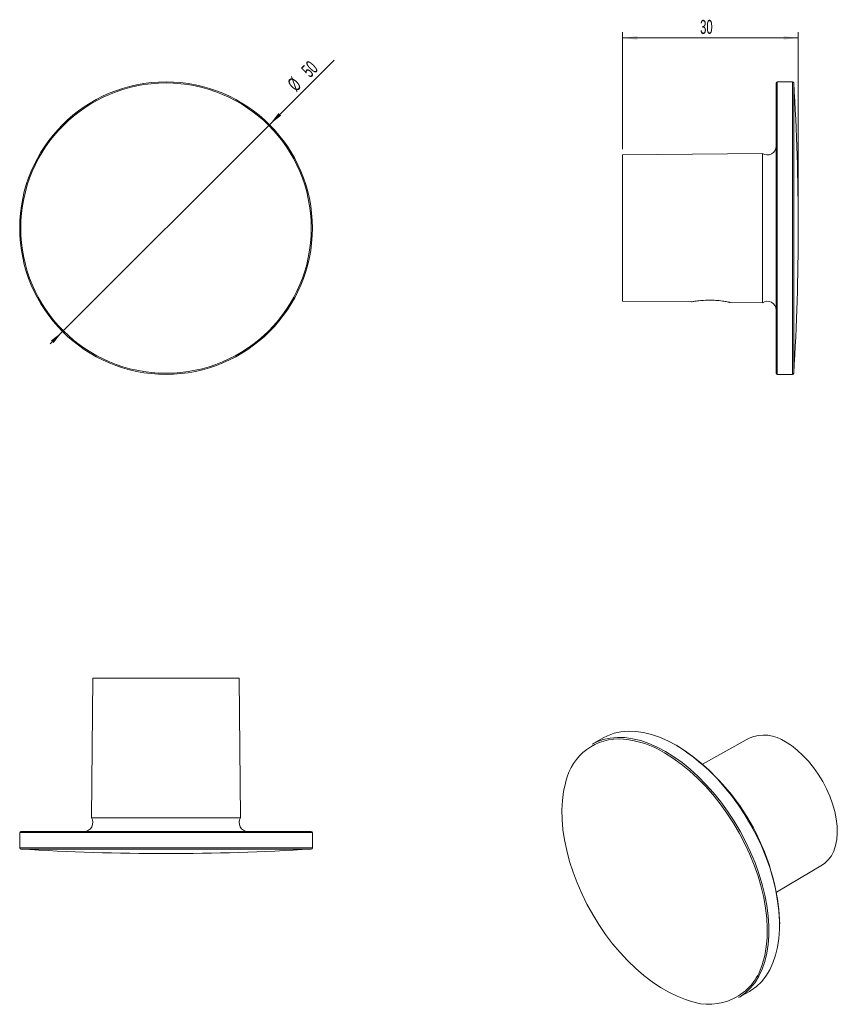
# Model space of a CAD drawing. Header units: millimetres. Extents: x 41 to 180, y 79 to 248.
import ezdxf

# ---------------------------------------------------------------- set-up
doc = ezdxf.new("R2010")
doc.units = ezdxf.units.MM
doc.styles.add('SLDTEXTSTYLE0', font='TXT', dxfattribs={"width": 0.605})
doc.dimstyles.new('SLDDIMSTYLE0', dxfattribs={"dimtxt": 2.311487, "dimasz": 2.5, "dimexe": 0, "dimexo": 0.0625, "dimgap": 0.577872, "dimtad": 2, "dimrnd": 1e-09, "dimzin": 12, "dimdsep": 46, "dimtxsty": 'SLDTEXTSTYLE0', "dimsah": 1, "dimcen": 0.09, "dimadec": 0, "dimazin": 0, "dimtfac": 1, "dimtmove": 0, "dimatfit": 3, "dimfxl": 1, "dimtolj": 1, "dimtzin": 12, "dimarcsym": 0})
doc.dimstyles.new('SLDDIMSTYLE1', dxfattribs={"dimtxt": 2.311487, "dimasz": 2.5, "dimexe": 0, "dimexo": 0.0625, "dimgap": 0.577872, "dimtad": 2, "dimrnd": 1e-09, "dimzin": 12, "dimdsep": 46, "dimtxsty": 'SLDTEXTSTYLE0', "dimsah": 1, "dimcen": 0.09, "dimadec": 0, "dimazin": 0, "dimtfac": 1, "dimtofl": 0, "dimtmove": 0, "dimatfit": 3, "dimfxl": 1, "dimtolj": 1, "dimtzin": 12, "dimarcsym": 0})

# ---------------------------------------------------------------- blocks, each defined once
blk = doc.blocks.new('*D1')
at = {"color": 7, "linetype": 'Continuous', "lineweight": 0}
for p, q in [((83.36, 229.59), (94.39, 240.62)), ((83.36, 229.59), (48.01, 194.23)), ((48.01, 194.23), (45.88, 192.11))]:
    blk.add_line(p, q, dxfattribs=at)
for points in [[(83.36, 229.59), (85.35, 231.14), (84.91, 231.58)], [(48.01, 194.23), (46.02, 192.69), (46.46, 192.25)]]:
    blk.add_solid(points, dxfattribs=at)
at = {"color": 7, "linetype": 'Continuous', "lineweight": 0, "char_height": 2.381, "attachment_point": 1, "rotation": 45, "style": 'SLDTEXTSTYLE0'}
for s, insert in [('50', (88.61, 239.18)), ('%%c', (86.23, 236.8))]:
    blk.add_mtext(s, dxfattribs=dict(at, insert=insert))
blk = doc.blocks.new('*D2')
at = {"color": 7, "linetype": 'Continuous', "lineweight": 0}
for p, q in [((143.69, 225.41), (143.69, 245.42)), ((173.69, 244.42), (143.69, 244.42)), ((173.69, 212.91), (173.69, 245.42))]:
    blk.add_line(p, q, dxfattribs=at)
for points in [[(143.69, 244.42), (146.19, 244.11), (146.19, 244.73)], [(173.69, 244.42), (171.19, 244.73), (171.19, 244.11)]]:
    blk.add_solid(points, dxfattribs=at)
at = {"color": 7, "linetype": 'Continuous', "lineweight": 0, "insert": (156.93, 247.49), "char_height": 2.381, "attachment_point": 1, "style": 'SLDTEXTSTYLE0'}
blk.add_mtext('30', dxfattribs=at)

msp = doc.modelspace()

# ---------------------------------------------------------------- linework, layer by layer
at = {"color": 7, "linetype": 'Continuous', "lineweight": 15}
for p, q in [((169.904, 187.113), (169.904, 236.713)), ((172.716, 236.913), (170.104, 236.913)), ((167.575, 224.663), (143.686, 224.413)), ((143.686, 199.413), (143.686, 224.413)), ((167.575, 199.162), (167.575, 224.663)), ((143.686, 199.413), (155.438, 199.29)), ((162.003, 199.221), (161.988, 199.224)), ((162.003, 199.221), (167.575, 199.162)), ((170.104, 186.913), (172.716, 186.913)), ((53.183, 135.012), (52.933, 111.123)), ((53.183, 135.012), (65.683, 135.012)), ((65.683, 135.012), (78.183, 135.012)), ((78.434, 111.123), (78.183, 135.012)), ((140.351, 124.766), (138.504, 123.699)), ((165.327, 124.75), (157.36, 120.286)), ((52.933, 111.123), (78.434, 111.123)), ((40.683, 108.594), (40.683, 105.982)), ((40.883, 108.794), (90.483, 108.794)), ((90.683, 105.982), (90.683, 108.594)), ((169.975, 98.432), (177.826, 103.1)), ((163.502, 80.397), (165.349, 81.463))]:
    msp.add_line(p, q, dxfattribs=at)
at = {"color": 8, "linetype": 'Continuous', "lineweight": 15}
for p, q in [((170.104, 236.913), (170.104, 186.913)), ((172.716, 186.913), (172.716, 236.913)), ((172.916, 236.725), (172.916, 187.1)), ((90.683, 108.594), (40.683, 108.594)), ((40.683, 105.982), (65.683, 105.982)), ((65.683, 105.782), (40.871, 105.782)), ((65.683, 105.982), (90.683, 105.982)), ((90.496, 105.782), (65.683, 105.782))]:
    msp.add_line(p, q, dxfattribs=at)
at = {"color": 7, "linetype": 'Continuous', "lineweight": 15, "flags": 128}
for points in [[(138.504, 123.699), (139.28, 124.095), (140.383, 124.498), (141.555, 124.756), (142.788, 124.866), (144.074, 124.828), (145.405, 124.643), (146.772, 124.311), (148.167, 123.834), (149.58, 123.217), (151.003, 122.462)], [(165.349, 81.463), (165.599, 81.613), (166.543, 82.299), (167.398, 83.119), (168.159, 84.07), (168.821, 85.143), (169.379, 86.334), (169.83, 87.633), (170.17, 89.032), (170.399, 90.523), (170.513, 92.095), (170.513, 93.739), (170.399, 95.444), (170.17, 97.199), (169.83, 98.991), (169.379, 100.811), (168.821, 102.646), (168.159, 104.483), (167.398, 106.312), (166.543, 108.12), (165.599, 109.895), (164.572, 111.627), (163.47, 113.303), (162.298, 114.913), (161.065, 116.447), (159.779, 117.894), (158.448, 119.246), (157.08, 120.492), (155.685, 121.626), (154.272, 122.64), (152.85, 123.528), (151.427, 124.283), (150.014, 124.9), (148.619, 125.377), (147.252, 125.709), (145.921, 125.894), (144.635, 125.932), (143.402, 125.822), (142.23, 125.564), (141.127, 125.161), (140.351, 124.766)], [(171.53, 124.105), (172.538, 123.457), (173.532, 122.684), (174.5, 121.797), (175.43, 120.806), (176.309, 119.726), (177.125, 118.57), (177.869, 117.352), (178.53, 116.09), (179.099, 114.799), (179.57, 113.497), (179.936, 112.199), (180.193, 110.924), (180.337, 109.688), (180.365, 108.506), (180.279, 107.395), (180.079, 106.369), (179.767, 105.44), (179.347, 104.622), (178.826, 103.925), (178.21, 103.358), (177.826, 103.1)], [(167.518, 85.984), (167.592, 86.205), (167.967, 87.584), (168.228, 89.058), (168.374, 90.618), (168.403, 92.253), (168.315, 93.954), (168.112, 95.707), (167.793, 97.502), (167.362, 99.327), (166.821, 101.17), (166.174, 103.018), (165.425, 104.858), (164.579, 106.68), (163.642, 108.47), (162.619, 110.217), (161.519, 111.909), (160.347, 113.535), (159.113, 115.084), (157.823, 116.545), (156.487, 117.91), (155.114, 119.168), (153.712, 120.312), (152.292, 121.334), (150.862, 122.227)], [(151.003, 122.462), (152.425, 121.574), (153.838, 120.56), (155.233, 119.426), (156.601, 118.179), (157.932, 116.828), (159.218, 115.381), (160.451, 113.847), (161.622, 112.237), (162.725, 110.561), (163.752, 108.829), (164.696, 107.054), (165.551, 105.246), (166.312, 103.417), (166.974, 101.579), (167.532, 99.745), (167.982, 97.925), (168.323, 96.132), (168.552, 94.378), (168.666, 92.673), (168.666, 91.029), (168.552, 89.457), (168.323, 87.966), (167.982, 86.566), (167.532, 85.267), (166.974, 84.077), (166.312, 83.003), (165.551, 82.053), (164.696, 81.233), (163.752, 80.547), (163.502, 80.397)], [(134.002, 117.307), (133.93, 117.051), (133.611, 115.624), (133.408, 114.105), (133.32, 112.506), (133.349, 110.837), (133.495, 109.109), (133.756, 107.333), (134.132, 105.521), (134.618, 103.686), (135.213, 101.839), (135.911, 99.994), (136.71, 98.161), (137.602, 96.353), (138.583, 94.583), (139.645, 92.863), (140.782, 91.202), (141.986, 89.614), (143.249, 88.107), (144.563, 86.693), (145.919, 85.38), (147.307, 84.178), (148.719, 83.094), (150.146, 82.136), (151.577, 81.31), (153.004, 80.621), (154.416, 80.074), (155.134, 79.85)]]:
    msp.add_lwpolyline(points, dxfattribs=at)
at = {"color": 7, "linetype": 'Continuous', "lineweight": 15}
for radius in [25, 24.812]:
    msp.add_circle((65.683, 211.913), radius, dxfattribs=at)
for centre, radius, start, end in [((170.104, 236.713), 0.2, 90, 180), ((172.716, 236.713), 0.2, 3.5564, 90), ((-226.314, 211.913), 400, 356.4436, 3.5564), ((168.404, 225.913), 1.5, 236.43097, 0), ((168.404, 197.913), 1.5, 0, 123.56903), ((170.104, 187.113), 0.2, 180, 270), ((172.716, 187.113), 0.2, 270, 356.4436), ((142.267, 108.281), 16.381, 58.35443, 84.52104), ((167.842, 118.79), 6.469, 55.24489, 112.87734), ((132.539, 91.389), 38.023, 2.41507, 57.57955), ((51.683, 110.294), 1.5, 270, 33.56903), ((79.683, 110.294), 1.5, 146.43097, 270), ((40.883, 108.594), 0.2, 90, 180), ((90.483, 108.594), 0.2, 0, 90), ((40.883, 105.982), 0.2, 180, 266.4436), ((65.683, 505.012), 400, 266.4436, 270), ((65.683, 505.012), 400, 270, 273.5564), ((90.483, 105.982), 0.2, 273.5564, 0)]:
    msp.add_arc(centre, radius, start, end, dxfattribs=at)
at = {"color": 8, "linetype": 'Continuous', "lineweight": 15}
for centre, radius, start, end in [((143.099, 115.302), 9.315, 85.49064, 167.56536), ((158.449, 88.725), 9.474, 249.52192, 343.18533)]:
    msp.add_arc(centre, radius, start, end, dxfattribs=at)
at = {"color": 7, "linetype": 'Continuous', "lineweight": 15}
msp.add_open_spline([(155.438, 199.29), (155.438, 199.29), (155.462, 199.294), (155.557, 199.313), (155.627, 199.326), (155.807, 199.358), (155.918, 199.377), (156.17, 199.418), (156.313, 199.439), (156.625, 199.481), (156.792, 199.501), (157.145, 199.538), (157.332, 199.554), (157.72, 199.58), (157.919, 199.59), (158.319, 199.601), (158.522, 199.603), (158.932, 199.598), (159.137, 199.592), (159.536, 199.571), (159.733, 199.557), (160.118, 199.523), (160.304, 199.503), (160.654, 199.459), (160.82, 199.436), (161.288, 199.363), (161.542, 199.315), (161.815, 199.261), (161.884, 199.246), (161.978, 199.226), (162.003, 199.221), (162.003, 199.221)], degree=3, knots=[0, 0, 0, 0, 0.0625, 0.0625, 0.125, 0.125, 0.1875, 0.1875, 0.25, 0.25, 0.3125, 0.3125, 0.375, 0.375, 0.4375, 0.4375, 0.5, 0.5, 0.5625, 0.5625, 0.625, 0.625, 0.6875, 0.6875, 0.75, 0.75, 0.875, 0.875, 0.9375, 0.9375, 1, 1, 1, 1], dxfattribs=at)

# ---------------------------------------------------------------- dimensions: what is measured, and where the dimension line sits
at = {"color": 7, "linetype": 'Continuous', "lineweight": 0}
dim = msp.add_linear_dim(base=(143.686, 244.421), p1=(173.686, 211.913), p2=(143.686, 224.413), dimstyle='SLDDIMSTYLE1', dxfattribs=at)
dim.commit()
dim.dimension.update_dxf_attribs({"geometry": '*D2', "text_midpoint": (158.686, 244.421), "dimtype": 160})
dim = msp.add_diameter_dim_2p(p1=(83.361, 229.59), p2=(48.006, 194.235), dimstyle='SLDDIMSTYLE0', dxfattribs=at)
dim.commit()
dim.dimension.update_dxf_attribs({"geometry": '*D1', "text_midpoint": (90.865, 237.094), "dimtype": 163})

doc.saveas('drawing.dxf')
